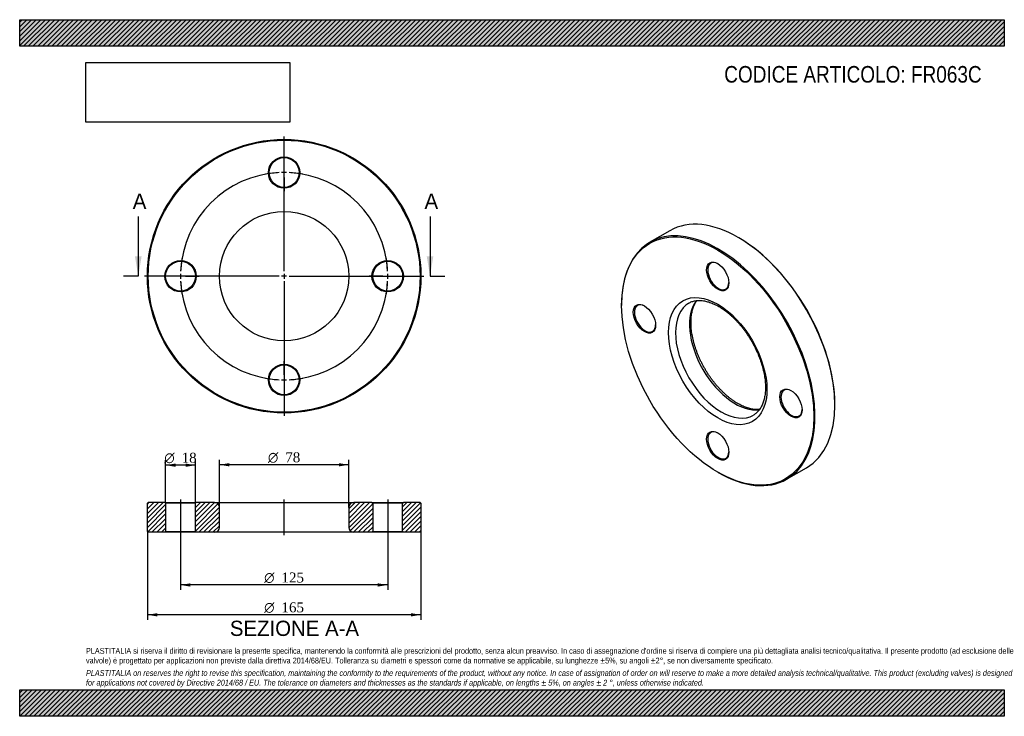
# Model space of a CAD drawing. Header units: millimetres. Extents: x 0 to 594, y 0 to 420.
import ezdxf
from ezdxf.enums import TextEntityAlignment as Align
from ezdxf.lldxf.tags import DXFTag

# ---------------------------------------------------------------- set-up
doc = ezdxf.new("R2010")
doc.units = ezdxf.units.MM
doc.header["$LTSCALE"] = 2
for name, color, linetype in [('Default', 7, 'Continuous'), ('DV2_Default', 7, 'Continuous'), ('DV3_Default', 7, 'Continuous'), ('FR063C', 7, 'Continuous')]:
    doc.layers.add(name, color=color, linetype=linetype)
doc.styles.add('SEACAD_Solid_Edge_ANSI', font='seans.ttf')
doc.styles.add('SEACAD_Solid_Edge_ANSI1_Symbols', font='semeca1.ttf')
doc.styles.add('SEACAD_Times_New_Roman', font='times.ttf')
tags = doc.linetypes.add('CENTER2', pattern=[28.575, 19.05, -3.175, 3.175, -3.175]).pattern_tags.tags
tags[10:11] = [DXFTag(74, 4), DXFTag(75, 0), DXFTag(340, '0'), DXFTag(46, 0.0), DXFTag(50, 0.0), DXFTag(44, 0.0), DXFTag(45, 0.0)]
tags[8:9] = [DXFTag(74, 4), DXFTag(75, 0), DXFTag(340, '0'), DXFTag(46, 0.0), DXFTag(50, 0.0), DXFTag(44, 0.0), DXFTag(45, 0.0)]
tags[6:7] = [DXFTag(74, 4), DXFTag(75, 0), DXFTag(340, '0'), DXFTag(46, 0.0), DXFTag(50, 0.0), DXFTag(44, 0.0), DXFTag(45, 0.0)]
tags[4:5] = [DXFTag(74, 4), DXFTag(75, 0), DXFTag(340, '0'), DXFTag(46, 0.0), DXFTag(50, 0.0), DXFTag(44, 0.0), DXFTag(45, 0.0)]
tags = doc.linetypes.add('HIDDEN2', pattern=[4.7625, 3.175, -1.5875]).pattern_tags.tags
tags[6:7] = [DXFTag(74, 4), DXFTag(75, 0), DXFTag(340, '0'), DXFTag(46, 0.0), DXFTag(50, 0.0), DXFTag(44, 0.0), DXFTag(45, 0.0)]
tags[4:5] = [DXFTag(74, 4), DXFTag(75, 0), DXFTag(340, '0'), DXFTag(46, 0.0), DXFTag(50, 0.0), DXFTag(44, 0.0), DXFTag(45, 0.0)]
picture_1 = doc.add_image_def('image1.jpg', size_in_pixel=(4302, 1260))

# ---------------------------------------------------------------- blocks, each defined once
blk = doc.blocks.new('SE')
at = {"layer": 'FR063C', "color": 7, "linetype": 'Continuous'}
for p, q in [((392.21, 292.77), (380.19, 285.83)), ((433.81, 288.48), (433.46, 288.68)), ((363.1, 248.06), (363.1, 247.65)), ((491.8, 187.64), (491.8, 188.05)), ((462.69, 142.93), (474.71, 149.87)), ((421.09, 147.22), (421.44, 147.02))]:
    blk.add_line(p, q, dxfattribs=at)
for centre, major_axis, start_param, end_param in [((433.46, 221.32), (-41.25, 71.45), 3.141593, 6.283185), ((421.44, 214.38), (41.25, -71.45), 0, 3.926991), ((433.81, 221.52), (41, -71.01), 0.785398, 2.356194), ((421.44, 265.41), (-4.5, 7.79), 5.525193, 6.283185), ((421.44, 265.41), (-4.5, 7.79), 0, 3.899585), ((431.69, 220.3), (19.5, -33.77), 3.368504, 6.05709), ((377.25, 239.89), (-4.5, 7.79), 0, 3.899585), ((377.25, 239.89), (-4.5, 7.79), 5.525193, 6.283185), ((423.21, 215.4), (-19.5, 33.77), 0, 3.141028), ((423.21, 215.4), (-19.5, 33.77), 6.281259, 6.283185), ((465.63, 188.86), (-4.5, 7.79), 0, 3.899585), ((465.63, 188.86), (-4.5, 7.79), 5.525193, 6.283185), ((421.44, 163.35), (-4.5, 7.79), 0, 3.899585), ((421.44, 163.35), (-4.5, 7.79), 5.525193, 6.283185), ((421.44, 214.38), (41.25, -71.45), 5.497787, 6.283185)]:
    blk.add_ellipse(centre, major_axis=major_axis, ratio=0.57735, start_param=start_param, end_param=end_param, dxfattribs=at)
for centre, major_axis in [((421.09, 214.17), (-41, 71.01)), ((421.09, 265.2), (4.75, -8.23)), ((421.09, 214.17), (21, -36.37)), ((376.89, 239.69), (4.75, -8.23)), ((465.28, 188.66), (4.75, -8.23)), ((421.09, 163.14), (4.75, -8.23))]:
    blk.add_ellipse(centre, major_axis=major_axis, ratio=0.57735, dxfattribs=at)
for points, knots in [([(403.74, 249.18), (404, 249.33), (404.52, 249.62), (405.47, 250.01), (406.52, 250.34), (407.63, 250.57), (408.77, 250.71), (409.95, 250.75), (411.17, 250.71), (412.42, 250.56), (413.69, 250.33), (415, 250.01), (416.33, 249.59), (417.68, 249.09), (419.05, 248.49), (420.43, 247.81), (421.83, 247.04), (423.23, 246.18), (424.64, 245.23), (426.04, 244.21), (427.44, 243.1), (428.83, 241.92), (430.21, 240.66), (431.56, 239.33), (432.9, 237.93), (434.21, 236.47), (435.48, 234.95), (436.73, 233.37), (437.93, 231.75), (439.09, 230.07), (440.21, 228.36), (441.28, 226.6), (442.3, 224.82), (443.27, 223), (444.17, 221.17), (445.02, 219.32), (445.8, 217.46), (446.53, 215.59), (447.18, 213.73), (447.77, 211.86), (448.29, 210.01), (448.74, 208.18), (449.11, 206.37), (449.42, 204.58), (449.65, 202.83), (449.81, 201.11), (449.9, 199.44), (449.91, 197.81), (449.86, 196.24), (449.74, 194.72), (449.54, 193.26), (449.28, 191.87), (448.96, 190.55), (448.57, 189.29), (448.12, 188.11), (447.61, 187), (447.04, 185.97), (446.41, 185.01), (445.73, 184.14), (444.98, 183.34), (444.18, 182.62), (443.4, 182.04), (442.92, 181.76), (442.69, 181.63)], [0, 0, 0, 0, 0.013392, 0.031314, 0.049114, 0.066694, 0.084011, 0.101071, 0.117906, 0.134559, 0.151073, 0.167486, 0.18383, 0.200128, 0.216402, 0.232664, 0.248924, 0.265188, 0.281462, 0.29775, 0.314054, 0.330373, 0.34671, 0.363062, 0.379429, 0.39581, 0.412203, 0.428607, 0.44502, 0.46144, 0.477865, 0.494293, 0.510723, 0.527153, 0.54358, 0.560003, 0.576418, 0.592826, 0.609223, 0.625609, 0.64198, 0.658337, 0.674676, 0.690998, 0.7073, 0.723583, 0.739848, 0.756094, 0.772326, 0.788547, 0.804764, 0.820983, 0.837216, 0.853479, 0.869794, 0.886187, 0.902692, 0.919347, 0.936195, 0.953276, 0.970617, 0.988217, 1, 1, 1, 1]), ([(433.19, 188.6), (432.92, 188.76), (432.26, 189.15), (431.05, 189.92), (429.65, 190.9), (428.25, 191.96), (426.85, 193.1), (425.47, 194.32), (424.1, 195.61), (422.75, 196.97), (421.43, 198.39), (420.13, 199.88), (418.87, 201.42), (417.64, 203.02), (416.46, 204.67), (415.31, 206.37), (414.22, 208.1), (413.17, 209.87), (412.17, 211.66), (411.23, 213.49), (410.35, 215.33), (409.53, 217.18), (408.77, 219.05), (408.08, 220.92), (407.45, 222.78), (406.9, 224.64), (406.41, 226.48), (405.99, 228.31), (405.65, 230.11), (405.37, 231.88), (405.17, 233.62), (405.04, 235.32), (404.99, 236.97), (405, 238.57), (405.08, 240.12), (405.24, 241.62), (405.46, 243.05), (405.75, 244.41), (406.1, 245.7), (406.52, 246.93), (407, 248.08), (407.53, 249.15), (408.04, 250.01), (408.38, 250.5), (408.5, 250.67)], [0, 0, 0, 0, 0.0113174, 0.0329458, 0.054593, 0.0762596, 0.0979474, 0.1196573, 0.1413889, 0.1631412, 0.1849128, 0.2067018, 0.2285062, 0.2503236, 0.2721519, 0.2939885, 0.3158312, 0.3376773, 0.3595245, 0.3813698, 0.4032103, 0.4250436, 0.4468672, 0.4686787, 0.4904755, 0.5122554, 0.5340161, 0.5557555, 0.5774717, 0.5991633, 0.6208295, 0.6424701, 0.6640861, 0.6856799, 0.7072559, 0.7288212, 0.7503844, 0.7719566, 0.793556, 0.8152069, 0.8369408, 0.8587972, 0.8808239, 0.8936075, 0.8936075, 0.8936075, 0.8936075]), ([(446.41, 185.03), (446.1, 185), (445.39, 184.95), (444.26, 184.96), (443.03, 185.06), (441.76, 185.25), (440.47, 185.54), (439.15, 185.91), (437.81, 186.38), (436.45, 186.94), (435.08, 187.58), (433.96, 188.17), (433.37, 188.5), (433.19, 188.6)], [0.3225671, 0.3225671, 0.3225671, 0.3225671, 0.3794288, 0.447731, 0.515222, 0.5820781, 0.6484626, 0.7145142, 0.7803449, 0.8460418, 0.9116706, 0.9772797, 1, 1, 1, 1])]:
    blk.add_open_spline(points, degree=3, knots=knots, dxfattribs=at)
blk = doc.blocks.new('SE1')
at = {"layer": 'Default', "color": 7, "linetype": 'CENTER2'}
for start, end in [(92.7502, 177.2498), (2.7502, 87.2498), (182.7502, 267.2498), (272.7502, 357.2498)]:
    blk.add_arc((159.54, 265.35), 62.5, start, end, dxfattribs=at)
at = {"layer": 'DV2_Default', "color": 7, "linetype": 'CENTER2'}
for p, q in [((159.54, 268.35), (159.54, 349.6)), ((159.54, 330.85), (159.54, 339.1)), ((156.54, 265.35), (75.29, 265.35)), ((94.04, 265.35), (85.79, 265.35)), ((161.04, 265.35), (158.04, 265.35)), ((159.54, 266.85), (159.54, 263.85)), ((159.54, 262.35), (159.54, 181.1)), ((162.54, 265.35), (243.79, 265.35)), ((225.04, 265.35), (232.79, 265.35)), ((225.04, 265.35), (233.29, 265.35)), ((159.54, 199.85), (159.54, 191.6))]:
    blk.add_line(p, q, dxfattribs=at)
at = {"layer": 'DV2_Default', "color": 7, "linetype": 'HIDDEN2'}
for p, q in [((159.54, 326.35), (159.54, 329.35)), ((159.54, 324.85), (159.54, 316.6)), ((98.54, 265.35), (95.54, 265.35)), ((100.04, 265.35), (108.29, 265.35)), ((219.04, 265.35), (210.79, 265.35)), ((219.04, 265.35), (211.29, 265.35)), ((220.54, 265.35), (223.54, 265.35)), ((220.54, 265.35), (223.54, 265.35)), ((159.54, 205.85), (159.54, 214.1)), ((159.54, 204.35), (159.54, 201.35))]:
    blk.add_line(p, q, dxfattribs=at)
at = {"layer": 'DV2_Default', "color": 7, "linetype": 'CENTER2'}
for start, end in [(92.7502, 100.31324), (88.6249, 91.3751), (79.68676, 87.2498), (169.68676, 177.2498), (2.7502, 10.31324), (2.7502, 9.85487), (178.6249, 181.3751), (182.7502, 190.31324), (349.68676, 357.2498), (350.14513, 357.2498), (358.6249, 1.3751), (358.6249, 1.3751), (259.68676, 267.2498), (268.6249, 271.3751), (272.7502, 280.31324)]:
    blk.add_arc((159.54, 265.35), 62.5, start, end, dxfattribs=at)
at = {"layer": 'FR063C', "color": 7, "linetype": 'Continuous'}
for centre, radius in [((159.54, 265.35), 82.5), ((159.54, 265.35), 82), ((159.54, 327.85), 9.5), ((159.54, 327.85), 9), ((159.54, 265.35), 39), ((97.04, 265.35), 9.5), ((97.04, 265.35), 9), ((222.04, 265.35), 9.5), ((222.04, 265.35), 9), ((159.54, 202.85), 9.5), ((159.54, 202.85), 9)]:
    blk.add_circle(centre, radius, dxfattribs=at)
blk = doc.blocks.new('SE3')
at = {"color": 7, "linetype": 'Continuous', "style": 'SEACAD_Solid_Edge_ANSI'}
blk.add_text('A', height=9.2, dxfattribs=at).set_placement((68.22, 315.15), align=Align.TOP_LEFT)
blk = doc.blocks.new('SE4')
at = {"color": 7, "linetype": 'Continuous', "style": 'SEACAD_Solid_Edge_ANSI'}
blk.add_text('A', height=9.2, dxfattribs=at).set_placement((244.22, 315.15), align=Align.TOP_LEFT)
blk = doc.blocks.new('SEANNOT_GROUP')
at = {"linetype": 'Continuous'}
blk.add_hatch(color=7, dxfattribs=at).paths.add_polyline_path([(69.54, 277.35), (71.54, 265.35), (73.54, 277.35)])
at = {"color": 7, "linetype": 'Continuous'}
blk.add_lwpolyline([(71.54, 301.35), (71.54, 265.35)], dxfattribs=at)
blk = doc.blocks.new('SEANNOT_GROUP1')
at = {"linetype": 'Continuous'}
blk.add_hatch(color=7, dxfattribs=at).paths.add_polyline_path([(245.54, 277.35), (247.54, 265.35), (249.54, 277.35)])
at = {"color": 7, "linetype": 'Continuous'}
blk.add_lwpolyline([(247.54, 301.35), (247.54, 265.35)], dxfattribs=at)
blk = doc.blocks.new('SE2')
at = {"layer": 'Default', "color": 7, "linetype": 'CENTER2'}
for p, q in [((71.54, 265.35), (62.54, 265.35)), ((247.54, 265.35), (256.54, 265.35))]:
    blk.add_line(p, q, dxfattribs=at)
at = {"layer": 'Default'}
for name in ['SE3', 'SE4', 'SEANNOT_GROUP', 'SEANNOT_GROUP1']:
    blk.add_blockref(name, (0, 0), dxfattribs=at)
blk = doc.blocks.new('SE5')
at = {"layer": 'FR063C', "linetype": 'Continuous'}
h = blk.add_hatch(dxfattribs=at)
h.set_pattern_fill('LINE', scale=0.62992, angle=45, style=0)
h.paths.add_polyline_path([(87.54, 128.92), (77.54, 128.92), (77.04, 128.42), (77.04, 111.42), (77.54, 110.92), (87.54, 110.92), (88.04, 111.42), (88.04, 128.42)])
h = blk.add_hatch(dxfattribs=at)
h.set_pattern_fill('LINE', scale=0.62992, angle=45, style=0)
edge = h.paths.add_edge_path()
edge.add_line((106.54, 110.92), (117.54, 110.92))
edge.add_arc((117.54, 113.92), 3, 270, 360)
edge.add_line((120.54, 113.92), (120.54, 125.92))
edge.add_arc((117.54, 125.92), 3, 0, 90)
edge.add_line((117.54, 128.92), (106.54, 128.92))
edge.add_line((106.54, 128.92), (106.04, 128.42))
edge.add_line((106.04, 128.42), (106.04, 111.42))
edge.add_line((106.04, 111.42), (106.54, 110.92))
h = blk.add_hatch(dxfattribs=at)
h.set_pattern_fill('LINE', scale=0.62992, angle=45, style=0)
edge = h.paths.add_edge_path()
edge.add_line((213.04, 111.42), (213.04, 128.42))
edge.add_line((213.04, 128.42), (212.54, 128.92))
edge.add_line((212.54, 128.92), (201.54, 128.92))
edge.add_arc((201.54, 125.92), 3, 90, 180)
edge.add_line((198.54, 125.92), (198.54, 113.92))
edge.add_arc((201.54, 113.92), 3, 180, 270)
edge.add_line((201.54, 110.92), (212.54, 110.92))
edge.add_line((212.54, 110.92), (213.04, 111.42))
h = blk.add_hatch(dxfattribs=at)
h.set_pattern_fill('LINE', scale=0.62992, angle=45, style=0)
h.paths.add_polyline_path([(231.04, 128.42), (231.04, 111.42), (231.54, 110.92), (241.54, 110.92), (242.04, 111.42), (242.04, 128.42), (241.54, 128.92), (231.54, 128.92)])
at = {"layer": 'DV3_Default', "color": 7, "linetype": 'CENTER2'}
for p, q in [((97.04, 130.67), (97.04, 109.17)), ((159.54, 109.17), (159.54, 130.67)), ((222.04, 130.67), (222.04, 109.17))]:
    blk.add_line(p, q, dxfattribs=at)
at = {"layer": 'FR063C', "color": 7, "linetype": 'Continuous'}
for p, q in [((77.54, 128.92), (77.04, 128.42)), ((77.04, 111.42), (77.04, 128.42)), ((87.54, 128.92), (77.54, 128.92)), ((87.54, 128.92), (106.54, 128.92)), ((87.54, 128.92), (88.04, 128.42)), ((106.04, 128.42), (88.04, 128.42)), ((88.04, 128.42), (88.04, 111.42)), ((106.04, 128.42), (106.54, 128.92)), ((106.04, 111.42), (106.04, 128.42)), ((117.54, 128.92), (106.54, 128.92)), ((117.54, 128.92), (201.54, 128.92)), ((120.54, 113.92), (120.54, 125.92)), ((198.54, 125.92), (198.54, 113.92)), ((212.54, 128.92), (201.54, 128.92)), ((212.54, 128.92), (231.54, 128.92)), ((212.54, 128.92), (213.04, 128.42)), ((231.04, 128.42), (213.04, 128.42)), ((213.04, 128.42), (213.04, 111.42)), ((231.04, 128.42), (231.54, 128.92)), ((231.04, 111.42), (231.04, 128.42)), ((241.54, 128.92), (231.54, 128.92)), ((242.04, 128.42), (241.54, 128.92)), ((242.04, 128.42), (242.04, 111.42)), ((77.04, 111.42), (77.54, 110.92)), ((87.54, 110.92), (77.54, 110.92)), ((88.04, 111.42), (87.54, 110.92)), ((106.54, 110.92), (87.54, 110.92)), ((88.04, 111.42), (106.04, 111.42)), ((106.54, 110.92), (106.04, 111.42)), ((117.54, 110.92), (106.54, 110.92)), ((201.54, 110.92), (117.54, 110.92)), ((212.54, 110.92), (201.54, 110.92)), ((213.04, 111.42), (212.54, 110.92)), ((231.54, 110.92), (212.54, 110.92)), ((213.04, 111.42), (231.04, 111.42)), ((231.54, 110.92), (231.04, 111.42)), ((241.54, 110.92), (231.54, 110.92)), ((241.54, 110.92), (242.04, 111.42))]:
    blk.add_line(p, q, dxfattribs=at)
for centre, start, end in [((117.54, 125.92), 0, 90), ((201.54, 125.92), 90, 180), ((117.54, 113.92), 270, 0), ((201.54, 113.92), 180, 270)]:
    blk.add_arc(centre, 3, start, end, dxfattribs=at)
blk = doc.blocks.new('GDimGGroup')
at = {"layer": 'Default', "linetype": 'Continuous'}
for points in [[(103.04, 78.19), (103.04, 80.19), (97.04, 79.19)], [(216.04, 78.19), (222.04, 79.19), (216.04, 80.19)]]:
    blk.add_hatch(color=7, dxfattribs=at).paths.add_polyline_path(points)
at = {"layer": 'Default', "color": 7, "linetype": 'Continuous'}
for p, q in [((97.04, 110.92), (97.04, 76.19)), ((222.04, 110.92), (222.04, 76.19)), ((222.04, 79.19), (97.04, 79.19))]:
    blk.add_line(p, q, dxfattribs=at)
for s, style, p in [('O', 'SEACAD_Solid_Edge_ANSI1_Symbols', (147.49, 86.69)), ('125', 'SEACAD_Times_New_Roman', (157.93, 86.69))]:
    blk.add_text(s, height=6, dxfattribs=dict(at, style=style)).set_placement(p, align=Align.TOP_LEFT)
blk = doc.blocks.new('GDimGGroup1')
at = {"layer": 'Default', "linetype": 'Continuous'}
for points in [[(94.04, 152.41), (88.04, 151.41), (94.04, 150.41)], [(100.04, 152.41), (100.04, 150.41), (106.04, 151.41)]]:
    blk.add_hatch(color=7, dxfattribs=at).paths.add_polyline_path(points)
at = {"layer": 'Default', "color": 7, "linetype": 'Continuous'}
for p, q in [((88.04, 128.42), (88.04, 154.41)), ((106.04, 151.41), (88.04, 151.41)), ((106.04, 128.42), (106.04, 154.41))]:
    blk.add_line(p, q, dxfattribs=at)
for s, style, p in [('O', 'SEACAD_Solid_Edge_ANSI1_Symbols', (87.27, 158.91)), ('18', 'SEACAD_Times_New_Roman', (97.71, 158.91))]:
    blk.add_text(s, height=6, dxfattribs=dict(at, style=style)).set_placement(p, align=Align.TOP_LEFT)
blk = doc.blocks.new('GDimGGroup2')
at = {"layer": 'Default', "linetype": 'Continuous'}
for points in [[(126.54, 152.65), (120.54, 151.65), (126.54, 150.65)], [(192.54, 152.65), (192.54, 150.65), (198.54, 151.65)]]:
    blk.add_hatch(color=7, dxfattribs=at).paths.add_polyline_path(points)
at = {"layer": 'Default', "color": 7, "linetype": 'Continuous'}
for p, q in [((120.54, 125.92), (120.54, 154.65)), ((198.54, 125.92), (198.54, 154.65)), ((198.54, 151.65), (120.54, 151.65))]:
    blk.add_line(p, q, dxfattribs=at)
for s, style, p in [('O', 'SEACAD_Solid_Edge_ANSI1_Symbols', (149.77, 159.15)), ('78', 'SEACAD_Times_New_Roman', (160.21, 159.15))]:
    blk.add_text(s, height=6, dxfattribs=dict(at, style=style)).set_placement(p, align=Align.TOP_LEFT)
blk = doc.blocks.new('GDimGGroup3')
at = {"layer": 'Default', "linetype": 'Continuous'}
for points in [[(83.04, 60.19), (83.04, 62.19), (77.04, 61.19)], [(236.04, 60.19), (242.04, 61.19), (236.04, 62.19)]]:
    blk.add_hatch(color=7, dxfattribs=at).paths.add_polyline_path(points)
at = {"layer": 'Default', "color": 7, "linetype": 'Continuous'}
for p, q in [((77.04, 111.42), (77.04, 58.19)), ((242.04, 111.42), (242.04, 58.19)), ((242.04, 61.19), (77.04, 61.19))]:
    blk.add_line(p, q, dxfattribs=at)
for s, style, p in [('O', 'SEACAD_Solid_Edge_ANSI1_Symbols', (147.49, 68.69)), ('165', 'SEACAD_Times_New_Roman', (157.93, 68.69))]:
    blk.add_text(s, height=6, dxfattribs=dict(at, style=style)).set_placement(p, align=Align.TOP_LEFT)

msp = doc.modelspace()

# ---------------------------------------------------------------- hatches: boundary and pattern name
at = {"layer": 'Default', "linetype": 'Continuous'}
h = msp.add_hatch(dxfattribs=at)
h.set_pattern_fill('LINE', scale=0.62992, angle=45, style=0)
h.paths.add_polyline_path([(594, 404), (594, 420), (0, 420), (0, 404)])
for points in [[(594, 404), (594, 420), (0, 420), (0, 404)], [(594, 0), (594, 16), (0, 16), (0, 0)]]:
    msp.add_hatch(color=7, dxfattribs=at).paths.add_polyline_path(points)
h = msp.add_hatch(dxfattribs=at)
h.set_pattern_fill('LINE', scale=0.62992, angle=45, style=0)
h.paths.add_polyline_path([(594, 0), (594, 16), (0, 16), (0, 0)])

# ---------------------------------------------------------------- linework, layer by layer
at = {"layer": 'Default', "color": 7, "linetype": 'Continuous'}
for p, q in [((0, 420), (594, 420)), ((0, 404), (0, 420)), ((594, 420), (594, 404)), ((594, 404), (0, 404)), ((0, 16), (594, 16)), ((0, 0), (0, 16)), ((594, 16), (594, 0)), ((594, 0), (0, 0))]:
    msp.add_line(p, q, dxfattribs=at)

# ---------------------------------------------------------------- block references
at = {"layer": 'Default'}
for name in ['SE1', 'SE2', 'SE', 'GDimGGroup1', 'GDimGGroup2', 'SE5', 'GDimGGroup3', 'GDimGGroup']:
    msp.add_blockref(name, (0, 0), dxfattribs=at)

# ---------------------------------------------------------------- texts
at = {"layer": 'Default', "color": 7, "linetype": 'Continuous', "style": 'SEACAD_Solid_Edge_ANSI'}
msp.add_text('SEZIONE A-A', height=9.2, dxfattribs=at).set_placement((126.79, 57.64), align=Align.TOP_LEFT)
at = {"layer": 'Default', "attachment_point": 1}
for s, insert, char_height, width in [('{\\fArial Narrow|b0||i0||c0|p34;\\C7;\\H10.;\\W1.;CODICE ARTICOLO: FR063C}', (425.04, 392.07), 10, 158.5992), ("{\\fArial Narrow|b0||i0||c0|p34;\\C7;\\H3.5;\\W1.;PLASTITALIA si riserva il diritto di revisionare la presente specifica, mantenendo la conformità alle prescrizioni del prodotto, senza alcun preavviso. In caso di assegnazione d'ordine si riserva di compiere una più dettagliata analisi tecnico/qualitativa. Il presente prodotto (ad esclusione delle \\P}{\\fArial Narrow|b0||i0||c0|p34;\\C7;\\H3.5;\\W1.;valvole) è progettato per applicazioni non previste dalla direttiva 2014/68/EU. Tolleranza su diametri e spessori come da normative se applicabile, su lunghezze ±5%, su angoli ±2°, se non diversamente specificato.\\P}{\\fArial Narrow|b0||i0||c0|p34;\\C7;\\H1.;\\W1.;   \\P}{\\fArial Narrow|b0||i1||c0|p34;\\C7;\\H3.5;\\W1.;PLASTITALIA on reserves the right to revise this specification, maintaining the conformity to the requirements of the product, without any notice. In case of assignation of order on will reserve to make a more detailed analysis technical/qualitative. This product (excluding valves) is designed \\P}{\\fArial Narrow|b0||i1||c0|p34;\\C7;\\H3.5;\\W1.;for applications not covered by Directive 2014/68 / EU. The tolerance on diameters and thicknesses as the standards if applicable, on lengths ± 5%, on angles ± 2 °, unless otherwise indicated.\\P}", (40, 41.2), 3.5, 514)]:
    msp.add_mtext(s, dxfattribs=dict(at, insert=insert, char_height=char_height, width=width))

# ---------------------------------------------------------------- pictures from other files: only their frames are drawn
image = msp.add_image(picture_1, insert=(40, 358.21), size_in_units=(122.91, 36))
image.dxf.flags = 7

doc.saveas('drawing.dxf')
